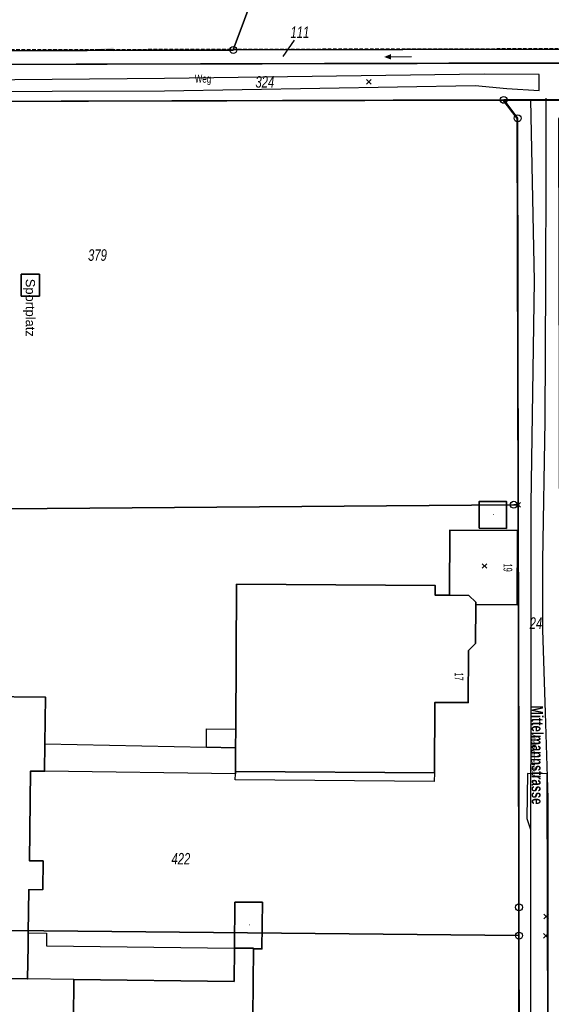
# Model space of a CAD drawing. Header units: metres. Extents: x 339653 to 341672, y 5744753 to 5747397.
# Tile 111 of 256: x 340577 to 340692, y 5745755 to 5745968. Entities that reach past the tile are written whole.
import ezdxf

# ---------------------------------------------------------------- set-up
doc = ezdxf.new("R2010")
doc.units = ezdxf.units.M
doc.header["$LTSCALE"] = 0.03
doc.header["$PDMODE"] = 3
doc.header["$PDSIZE"] = 0.5
doc.linetypes.add('STRICHLINIEX2', pattern=[38.1, 25.4, -12.7])
for name, color, linetype, lineweight in [('B-Gebäude', 15, 'Continuous', 35), ('B-V-Kanal_RW', 131, 'STRICHLINIEX2', 18), ('Flurstücke_Grenzpunkte', 7, 'Continuous', 25), ('Gewässer', 7, 'Continuous', 25), ('Historie', 7, 'Continuous', 25), ('Lagebezeichnungen', 7, 'Continuous', 25), ('Netzpunkte', 7, 'Continuous', 25), ('P-Beschriftung', 3, 'Continuous', 35), ('Siedlung', 7, 'Continuous', 25), ('Siedlungsflächen - Bauwerke u. Einrichtungen', 7, 'Continuous', 25), ('Vegetation', 7, 'Continuous', 25), ('Verkehr', 7, 'Continuous', 25)]:
    doc.layers.add(name, color=color, linetype=linetype, lineweight=lineweight)
for name, color, linetype in [('B-Straße', 83, 'Continuous'), ('UMRINGE_FAHRBAHN', 7, 'Continuous'), ('UMRINGE_FLURSTUECKSABGRENZUNGEN', 7, 'Continuous')]:
    doc.layers.add(name, color=color, linetype=linetype)
doc.styles.add('AP-Darstellung unsichtbar', font='arial.ttf', dxfattribs={"width": 0.7})
doc.styles.add('Flurstücksnummer - K 10 700', font='ariali.ttf', dxfattribs={"width": 0.7})
doc.styles.add('Hausnummern NRW', font='arial.ttf', dxfattribs={"width": 0.595})
doc.styles.add('Name - Bauwerken u. Einrichtungen - F 10', font='arialbd.ttf', dxfattribs={"width": 0.7})
doc.styles.add('Sonstiger Text_ Bezeichnung - N 7 380', font='arial.ttf', dxfattribs={"width": 0.7})
doc.styles.add('Text-Standard 66', font='arial.ttf')
doc.styles.add('Textart 8113', font='arial.ttf', dxfattribs={"width": 0.7})

# ---------------------------------------------------------------- blocks, each defined once
blk = doc.blocks.new('Bach', base_point=(-0.007389, 0))
blk.add_hatch(color=256).paths.add_polyline_path([(-0.5, 0), (-0.253694, 0.098522), (-0.253694, -0.098522)], flags=0)
blk.add_line((-0.253694, 0), (0.485223, 0))
blk = doc.blocks.new('Grenzpunkt mit Abmarkung (Marke)')
at = {"lineweight": -2}
blk.add_circle((0, 0), 0.499, dxfattribs=at)
blk = doc.blocks.new('Grenzpunkt. Abmarkung nach Quellenlage nicht zu spezifizieren')
at = {"lineweight": -2}
blk.add_hatch(color=256, dxfattribs=at).paths.add_polyline_path([(0, 0.165, -1), (0, -0.165, -1)], flags=0)
blk.add_point((0, 0), dxfattribs=at)
blk = doc.blocks.new('TRIANGLE')
blk.add_hatch(color=83).paths.add_polyline_path([(-0.149, -0.702), (0, 0.8), (0.151, -0.702)])
at = {"color": 83}
blk.add_line((0.001, 0.796), (0.001, -0.702), dxfattribs=at)

msp = doc.modelspace()

# ---------------------------------------------------------------- linework, layer by layer
at = {"layer": 'B-Gebäude'}
for points in [[(340676.656, 5745857.995), (340676.69, 5745863.793), (340682.606, 5745863.758), (340682.573, 5745857.961)], [(340674.403, 5745843.442), (340670.275, 5745843.462), (340670.34, 5745857.574), (340684.955, 5745857.506), (340684.881, 5745841.389), (340675.926, 5745841.43), (340675.929, 5745841.94)], [(340675.926, 5745841.43), (340675.875, 5745832.998), (340674.392, 5745831.472), (340674.315, 5745820.197), (340667.083, 5745820.245), (340666.979, 5745804.954), (340623.89, 5745805.245), (340623.925, 5745810.404), (340623.952, 5745814.407), (340624.153, 5745845.843), (340667.175, 5745845.567), (340667.163, 5745843.478), (340670.275, 5745843.462), (340674.403, 5745843.442), (340675.929, 5745841.94)], [(340623.685, 5745766.981), (340623.807, 5745776.929), (340629.742, 5745776.91), (340629.619, 5745766.807), (340627.789, 5745766.83), (340627.791, 5745766.93)]]:
    msp.add_lwpolyline(points, close=True, dxfattribs=at)
for points in [[(340516.884, 5745708.495), (340517.79, 5745771.026), (340528.003, 5745770.948), (340528.708, 5745822.039), (340539.424, 5745821.892), (340539.291, 5745812.211), (340568.899, 5745811.805), (340569.032, 5745821.545), (340582.788, 5745821.357), (340582.65, 5745811.265), (340582.569, 5745805.31), (340579.546, 5745805.352), (340579.278, 5745785.902), (340582.26, 5745785.861), (340582.175, 5745779.659), (340579.145, 5745779.626), (340579.03, 5745770.276), (340578.996, 5745767.49), (340578.908, 5745760.294), (340570.113, 5745760.402), (340569.687, 5745725.719)], [(340588.592, 5745725.486), (340588.928, 5745760.171), (340623.597, 5745759.748), (340623.685, 5745766.981), (340627.791, 5745766.93), (340627.789, 5745766.83), (340627.652, 5745752.055)]]:
    msp.add_lwpolyline(points, dxfattribs=at)
for points in [[(340569.687, 5745725.719, 0), (340570.113, 5745760.402, 0), (340578.908, 5745760.294, 0), (340578.996, 5745767.49, 0), (340579.03, 5745770.276, 0), (340579.145, 5745779.626, 0), (340582.175, 5745779.659, 0), (340582.26, 5745785.861, 0), (340579.278, 5745785.902, 0), (340579.546, 5745805.352, 0), (340582.569, 5745805.31, 0), (340582.65, 5745811.265, 0), (340582.788, 5745821.357, 0), (340569.032, 5745821.545, 0), (340568.899, 5745811.805, 0), (340539.291, 5745812.211, 0), (340539.424, 5745821.892, 0), (340528.708, 5745822.039, 0), (340528.003, 5745770.948, 0), (340517.79, 5745771.026, 0), (340516.884, 5745708.495, 0)], [(340627.652, 5745752.055, 0), (340627.789, 5745766.83, 0), (340627.791, 5745766.93, 0), (340623.685, 5745766.981, 0), (340623.597, 5745759.748, 0), (340588.928, 5745760.171, 0), (340588.592, 5745725.486, 0)]]:
    msp.add_polyline3d(points, dxfattribs=at)
msp.add_point((340677.826, 5745849.802), dxfattribs=at)
at = {"layer": 'B-Straße'}
for p, q in [((340688.692, 5745911.592), (340687.853, 5745950.864)), ((340691.215, 5745934.721), (340691.215, 5745951.221)), ((340691.115, 5745911.598), (340691.215, 5745934.721)), ((340687.9, 5745863.215), (340688.692, 5745911.592)), ((340690.982, 5745881.221), (340691.115, 5745911.598)), ((340690.435, 5745850.976), (340690.982, 5745881.221)), ((340687.891, 5745727.995), (340687.9, 5745863.715)), ((340690.435, 5745835.976), (340690.435, 5745850.976)), ((340691.007, 5745818.007), (340690.435, 5745835.976)), ((340691.596, 5745799.495), (340691.007, 5745818.007)), ((340691.594, 5745769.215), (340691.596, 5745799.495)), ((340691.591, 5745727.995), (340691.594, 5745769.215))]:
    msp.add_line(p, q, dxfattribs=at)
at = {"layer": 'B-V-Kanal_RW', "color": 83}
msp.add_polyline3d([(340744.85, 5745960.895, 0), (340744.1, 5745962.072, 0), (340562.484, 5745961.724, 0), (340559.525, 5745950.066, 0), (340514.458, 5745949.196, 0), (340507.542, 5745940.757, 0), (340492.882, 5745919.528, 0), (340475.395, 5745905.434, 0), (340475.806, 5745905.491, 0)], dxfattribs=at)
msp.add_polyline3d([(340744.85, 5745960.895, 0), (340744.1, 5745962.072, 0), (340562.484, 5745961.724, 0), (340559.525, 5745950.066, 0), (340514.458, 5745949.196, 0), (340507.542, 5745940.757, 0), (340492.882, 5745919.528, 0), (340475.395, 5745905.434, 0), (340475.806, 5745905.491, 0)], dxfattribs=at)
msp.add_polyline3d([(340744.85, 5745960.895, 0), (340744.1, 5745962.072, 0), (340562.484, 5745961.724, 0), (340559.525, 5745950.066, 0), (340514.458, 5745949.196, 0), (340507.542, 5745940.757, 0), (340492.882, 5745919.528, 0), (340475.395, 5745905.434, 0), (340475.806, 5745905.491, 0)], dxfattribs=at)
msp.add_polyline3d([(340744.85, 5745960.895, 0), (340744.1, 5745962.072, 0), (340562.484, 5745961.724, 0), (340559.525, 5745950.066, 0), (340514.458, 5745949.196, 0), (340507.542, 5745940.757, 0), (340492.882, 5745919.528, 0), (340475.395, 5745905.434, 0), (340475.806, 5745905.491, 0)], dxfattribs=at)
at = {"layer": 'Flurstücke_Grenzpunkte', "color": 83}
msp.add_line((340636.623, 5745963.76), (340634.149, 5745960.26), dxfattribs=at)
for points in [[(340559.993, 5745958.507), (340522.7, 5745958.422), (340521.159, 5745961.72), (340576.881, 5746042.001), (340580.665, 5746041.991), (340653.286, 5746041.801), (340623.443, 5745961.674), (340560.114, 5745961.509)], [(340696.92, 5745961.864), (340623.443, 5745961.674), (340653.286, 5746041.801), (340678.291, 5746041.735), (340763.987, 5746041.509), (340776.011, 5746041.478), (340745.92, 5745961.851), (340745.093, 5745961.988)], [(340559.642, 5745950.525), (340559.993, 5745958.507), (340560.114, 5745961.509), (340623.443, 5745961.674), (340696.92, 5745961.864), (340696.929, 5745958.864), (340562.507, 5745958.516), (340562.164, 5745950.527)], [(340562.164, 5745950.527), (340562.507, 5745958.516), (340696.929, 5745958.864), (340696.953, 5745950.884), (340681.999, 5745950.851)], [(340497.32, 5745875.49), (340497.299, 5745877.625), (340496.964, 5745910.169), (340496.87, 5745919.491), (340496.858, 5745920.693), (340498.828, 5745924.371), (340513.746, 5745945.683), (340518.779, 5745947.416), (340562.122, 5745947.526), (340562.164, 5745950.527), (340681.999, 5745950.851), (340685.011, 5745946.856), (340685.145, 5745863.082), (340684.15, 5745863.074), (340528.012, 5745861.864), (340497.46, 5745861.627)], [(340681.451, 5745673.953), (340685.342, 5745677.222), (340685.288, 5745769.673), (340685.285, 5745775.812), (340685.145, 5745863.082), (340685.011, 5745946.856), (340681.999, 5745950.851), (340696.953, 5745950.884), (340694.013, 5745946.856), (340694.039, 5745931.179), (340694.147, 5745866.099), (340694.265, 5745793.392), (340694.294, 5745775.86), (340694.382, 5745668.527)], [(340501.63, 5745678.14), (340501.568, 5745771.522), (340501.554, 5745791.793), (340498.163, 5745791.788), (340497.46, 5745861.627), (340528.012, 5745861.864), (340684.15, 5745863.074), (340685.145, 5745863.082), (340685.285, 5745775.812), (340685.288, 5745769.673), (340685.342, 5745677.222), (340681.451, 5745673.953), (340664.621, 5745676.978)]]:
    msp.add_lwpolyline(points, close=True, dxfattribs=at)
for points in [[(340562.164, 5745950.527), (340681.999, 5745950.851)], [(340681.999, 5745950.851), (340696.953, 5745950.884)]]:
    msp.add_lwpolyline(points, dxfattribs=at)
at = {"layer": 'Gewässer', "color": 83}
msp.add_lwpolyline([(340559.993, 5745958.507), (340560.114, 5745961.509), (340623.443, 5745961.674), (340696.92, 5745961.864), (340745.093, 5745961.988), (340745.92, 5745961.851), (340744.822, 5745958.988), (340696.929, 5745958.864), (340562.507, 5745958.516), (340562.164, 5745950.527), (340559.642, 5745950.525)], close=True, dxfattribs=at)
at = {"layer": 'Historie', "color": 83}
for points in [[(340498.163, 5745791.788), (340497.46, 5745861.627), (340528.012, 5745861.864), (340684.15, 5745863.074), (340685.145, 5745863.082), (340685.285, 5745775.812), (340685.288, 5745769.673), (340501.568, 5745771.522), (340501.554, 5745791.793)], [(340501.63, 5745678.14), (340501.568, 5745771.522), (340685.288, 5745769.673), (340685.342, 5745677.222), (340681.451, 5745673.953), (340664.621, 5745676.978)]]:
    msp.add_lwpolyline(points, close=True, dxfattribs=at)
at = {"layer": 'Netzpunkte', "color": 83}
for p in [(340691.176, 5745773.821), (340691.102, 5745769.608)]:
    msp.add_point(p, dxfattribs=at)
at = {"layer": 'Siedlung', "color": 83}
for points in [[(340495.728, 5745919.171), (340496.858, 5745920.693), (340498.828, 5745924.371), (340513.746, 5745945.683), (340518.779, 5745947.416), (340562.122, 5745947.526), (340562.164, 5745950.527), (340681.999, 5745950.851), (340685.011, 5745946.856), (340685.145, 5745863.082), (340684.15, 5745863.074), (340528.012, 5745861.864), (340528.019, 5745863.079), (340528.048, 5745878.194), (340526.638, 5745905.598), (340522.968, 5745913.793), (340516.589, 5745918.87), (340510.777, 5745921.07), (340504.737, 5745921.703), (340496.87, 5745919.491)], [(340528.012, 5745861.864), (340684.15, 5745863.074), (340685.145, 5745863.082), (340685.285, 5745775.812), (340685.288, 5745769.673), (340685.342, 5745677.222), (340681.451, 5745673.953), (340664.621, 5745676.978), (340501.63, 5745678.14), (340501.568, 5745771.522), (340501.554, 5745791.793), (340498.163, 5745791.788), (340497.46, 5745861.627)]]:
    msp.add_lwpolyline(points, close=True, dxfattribs=at)
at = {"layer": 'Siedlungsflächen - Bauwerke u. Einrichtungen', "color": 83}
for points in [[(340617.631, 5745810.535), (340617.653, 5745814.535), (340623.952, 5745814.407), (340623.925, 5745810.404)], [(340623.888, 5745804.752), (340582.569, 5745805.31), (340582.65, 5745811.265), (340617.631, 5745810.535), (340623.925, 5745810.404), (340623.89, 5745805.245)], [(340623.888, 5745804.752), (340623.89, 5745805.245), (340666.979, 5745804.954), (340666.966, 5745803.098), (340623.876, 5745803.423)], [(340582.992, 5745767.477), (340623.685, 5745766.981), (340623.597, 5745759.748), (340588.928, 5745760.171), (340578.908, 5745760.294), (340578.996, 5745767.49), (340579.03, 5745770.276), (340583.026, 5745770.227)]]:
    msp.add_lwpolyline(points, close=True, dxfattribs=at)
at = {"layer": 'UMRINGE_FAHRBAHN', "color": 83}
for points in [[(340511.261, 5745952.533, 0), (340608.515, 5745952.842, 0), (340675.812, 5745953.929, 0), (340682.691, 5745953.334, 0), (340689.651, 5745952.891, 0), (340689.673, 5745956.361, 0), (340677.736, 5745956.442, 0), (340608.534, 5745955.504, 0), (340559.83, 5745955.067, 0), (340514.314, 5745955.249, 0), (340512.645, 5745955.789, 0), (340511.261, 5745952.533, 0)], [(340511.261, 5745952.533, 0), (340608.515, 5745952.842, 0), (340675.812, 5745953.929, 0), (340682.691, 5745953.334, 0), (340689.651, 5745952.891, 0), (340689.673, 5745956.361, 0), (340677.736, 5745956.442, 0), (340608.534, 5745955.504, 0), (340559.83, 5745955.067, 0), (340514.314, 5745955.249, 0), (340512.645, 5745955.789, 0), (340511.261, 5745952.533, 0)], [(340511.261, 5745952.533, 0), (340608.515, 5745952.842, 0), (340675.812, 5745953.929, 0), (340682.691, 5745953.334, 0), (340689.651, 5745952.891, 0), (340689.673, 5745956.361, 0), (340677.736, 5745956.442, 0), (340608.534, 5745955.504, 0), (340559.83, 5745955.067, 0), (340514.314, 5745955.249, 0), (340512.645, 5745955.789, 0), (340511.261, 5745952.533, 0)], [(340687.023, 5745795.058, 0), (340687.826, 5745792.673, 0), (340687.827, 5745747.71, 0), (340687.84, 5745739.954, 0), (340687.86, 5745734.83, 0), (340687.836, 5745728.136, 0), (340687.852, 5745717.998, 0), (340686.9, 5745717.697, 0), (340685.64, 5745717.709, 0), (340685.72, 5745713.062, 0), (340686.59, 5745713.046, 0), (340687.839, 5745712.034, 0), (340687.909, 5745671.699, 0), (340691.792, 5745671.774, 0), (340691.544, 5745747.847, 0), (340691.421, 5745804.733, 0), (340687.151, 5745804.791, 0), (340687.023, 5745795.058, 0)]]:
    msp.add_polyline3d(points, dxfattribs=at)
at = {"layer": 'UMRINGE_FLURSTUECKSABGRENZUNGEN', "color": 83}
for points in [[(340522.655, 5745958.42, 0), (340559.985, 5745958.505, 0), (340560.114, 5745961.509, 0), (340623.424, 5745961.652, 0), (340653.286, 5746041.801, 0), (340576.881, 5746042.001, 0), (340521.049, 5745961.722, 0), (340522.655, 5745958.42, 0)], [(340559.643, 5745950.518, 0), (340562.164, 5745950.527, 0), (340562.385, 5745955.676, 0), (340562.506, 5745958.511, 0), (340696.811, 5745958.817, 0), (340696.809, 5745961.817, 0), (340623.424, 5745961.652, 0), (340560.114, 5745961.509, 0), (340559.985, 5745958.505, 0), (340559.863, 5745955.658, 0), (340559.643, 5745950.518, 0)], [(340562.164, 5745950.527, 0), (340681.905, 5745950.812, 0), (340686.166, 5745950.811, 0), (340693.523, 5745950.81, 0), (340696.816, 5745950.81, 0), (340696.815, 5745952.812, 0), (340696.811, 5745958.817, 0), (340562.506, 5745958.511, 0), (340562.385, 5745955.676, 0), (340562.164, 5745950.527, 0)], [(340497.299, 5745877.625, 0), (340497.46, 5745861.627, 0), (340510.839, 5745861.731, 0), (340528.012, 5745861.864, 0), (340684.15, 5745863.074, 0), (340685.145, 5745863.082, 0), (340684.903, 5745946.823, 0), (340681.905, 5745950.812, 0), (340562.164, 5745950.527, 0), (340562.122, 5745947.526, 0), (340518.763, 5745947.415, 0), (340513.722, 5745945.684, 0), (340498.826, 5745924.373, 0), (340496.859, 5745920.693, 0), (340496.888, 5745917.886, 0), (340496.958, 5745910.969, 0), (340497.299, 5745877.625, 0)], [(340686.166, 5745950.811, 0), (340681.905, 5745950.812, 0), (340684.903, 5745946.823, 0), (340685.145, 5745863.082, 0), (340685.238, 5745804.991, 0), (340685.25, 5745797.396, 0), (340685.285, 5745775.812, 0), (340685.288, 5745769.673, 0), (340685.302, 5745746.197, 0), (340685.315, 5745723.996, 0), (340685.342, 5745677.222, 0), (340681.451, 5745673.953, 0), (340686.756, 5745671.727, 0), (340694.382, 5745668.527, 0), (340694.294, 5745775.86, 0), (340694.265, 5745793.392, 0), (340694.237, 5745805.006, 0), (340694.043, 5745887.041, 0), (340693.901, 5745946.747, 0), (340696.816, 5745950.81, 0), (340693.523, 5745950.81, 0), (340686.166, 5745950.811, 0)], [(340501.63, 5745678.14, 0), (340653.684, 5745677.056, 0), (340658.047, 5745677.025, 0), (340664.621, 5745676.978, 0), (340681.451, 5745673.953, 0), (340685.342, 5745677.222, 0), (340685.315, 5745723.996, 0), (340685.303, 5745744.896, 0), (340685.288, 5745769.673, 0), (340685.285, 5745775.812, 0), (340685.25, 5745797.396, 0), (340685.238, 5745804.991, 0), (340685.145, 5745863.082, 0), (340684.15, 5745863.074, 0), (340528.012, 5745861.864, 0), (340510.839, 5745861.731, 0), (340497.46, 5745861.627, 0), (340497.683, 5745839.482, 0), (340498.163, 5745791.788, 0), (340501.554, 5745791.793, 0), (340501.568, 5745771.522, 0), (340501.572, 5745765.488, 0), (340501.575, 5745761.613, 0), (340501.63, 5745678.14, 0)], [(340685.302, 5745746.197, 0), (340685.288, 5745769.673, 0), (340685.285, 5745775.812, 0), (340685.25, 5745797.396, 0), (340685.238, 5745804.991, 0), (340685.145, 5745863.082, 0), (340684.15, 5745863.074, 0), (340528.012, 5745861.864, 0)]]:
    msp.add_polyline3d(points, dxfattribs=at)
at = {"layer": 'Vegetation', "color": 83}
msp.add_lwpolyline([(340776.011, 5746041.478), (340745.92, 5745961.851), (340745.093, 5745961.988), (340696.92, 5745961.864), (340623.443, 5745961.674), (340560.114, 5745961.509), (340559.993, 5745958.507), (340522.7, 5745958.422), (340521.159, 5745961.72), (340514.968, 5745963.266), (340519.947, 5745970.46)], dxfattribs=at)
at = {"layer": 'Verkehr', "color": 83}
for points in [[(340562.507, 5745958.516), (340696.929, 5745958.864), (340744.822, 5745958.988), (340741.894, 5745951.353), (340739.493, 5745950.985), (340696.953, 5745950.884), (340681.999, 5745950.851), (340562.164, 5745950.527)], [(340681.451, 5745673.953), (340685.342, 5745677.222), (340685.288, 5745769.673), (340685.285, 5745775.812), (340685.145, 5745863.082), (340685.011, 5745946.856), (340681.999, 5745950.851), (340696.953, 5745950.884), (340694.013, 5745946.856), (340694.039, 5745931.179), (340694.147, 5745866.099), (340694.265, 5745793.392), (340694.294, 5745775.86), (340694.382, 5745668.527)]]:
    msp.add_lwpolyline(points, close=True, dxfattribs=at)
msp.add_point((340652.786, 5745954.77), dxfattribs=at)

# ---------------------------------------------------------------- block references
at = {"layer": 'B-V-Kanal_RW', "color": 83, "xscale": 2.666666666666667, "yscale": 2.666666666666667, "zscale": 2.666666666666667, "rotation": 90.10978818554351}
msp.add_blockref('TRIANGLE', (340595.646, 5745961.788), dxfattribs=at)
msp.add_blockref('TRIANGLE', (340595.646, 5745961.788), dxfattribs=at)
at = {"layer": 'Flurstücke_Grenzpunkte', "color": 83, "xscale": 1.5, "yscale": 1.5, "zscale": 1.5}
for name, p in [('Grenzpunkt mit Abmarkung (Marke)', (340623.443, 5745961.674)), ('Grenzpunkt mit Abmarkung (Marke)', (340681.999, 5745950.851)), ('Grenzpunkt mit Abmarkung (Marke)', (340685.011, 5745946.856)), ('Grenzpunkt mit Abmarkung (Marke)', (340684.15, 5745863.074)), ('Grenzpunkt. Abmarkung nach Quellenlage nicht zu spezifizieren', (340685.145, 5745863.082)), ('Grenzpunkt mit Abmarkung (Marke)', (340685.285, 5745775.812)), ('Grenzpunkt mit Abmarkung (Marke)', (340685.288, 5745769.673))]:
    msp.add_blockref(name, p, dxfattribs=at)
at = {"layer": 'Gewässer', "color": 83, "xscale": 5.999999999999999, "yscale": 5.999999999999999, "zscale": 5.999999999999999, "rotation": 1.2509673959}
msp.add_blockref('Bach', (340659.054, 5745960.213), dxfattribs=at)

# ---------------------------------------------------------------- texts
at = {"layer": 'B-Gebäude', "char_height": 1.25, "attachment_point": 7, "line_spacing_factor": 0.69, "style": 'AP-Darstellung unsichtbar'}
for insert in [(340679.631, 5745860.877), (340626.722, 5745771.916)]:
    msp.add_mtext('.', dxfattribs=dict(at, insert=insert))
at = {"layer": 'Flurstücke_Grenzpunkte', "color": 83, "char_height": 2.5, "line_spacing_factor": 0.69, "style": 'Flurstücksnummer - K 10 700'}
for s, insert, attachment_point in [('111', (340637.86, 5745964.26), 8), ('324', (340630.272, 5745953.462), 8), ('379', (340594.027, 5745915.922), 8), ('24', (340688.981, 5745836.182), 8), ('422', (340612.09, 5745786.346), 5)]:
    msp.add_mtext(s, dxfattribs=dict(at, insert=insert, attachment_point=attachment_point))
at = {"layer": 'Lagebezeichnungen', "color": 83, "attachment_point": 8, "line_spacing_factor": 0.69}
for s, insert, char_height, rotation, style in [('19', (340681.92, 5745849.458), 1.9, 269.73002, 'Hausnummern NRW'), ('17', (340671.353, 5745825.847), 1.9, 269.84702, 'Hausnummern NRW'), ('Mittelmannstrasse', (340688.005, 5745808.83), 2.5, 270.04498, 'Name - Bauwerken u. Einrichtungen - F 10'), ('Mittelmannstrasse', (340688.005, 5745808.83), 1, 270.04498, 'Textart 8113')]:
    msp.add_mtext(s, dxfattribs=dict(at, insert=insert, char_height=char_height, rotation=rotation, style=style))
at = {"layer": 'Verkehr', "color": 83, "insert": (340616.875, 5745954.036), "char_height": 1.75, "attachment_point": 8, "rotation": 0.14398, "line_spacing_factor": 0.69, "style": 'Sonstiger Text_ Bezeichnung - N 7 380'}
msp.add_mtext('Weg', dxfattribs=at)

# ---------------------------------------------------------------- next in the draw order: texts
at = {"layer": 'P-Beschriftung', "color": 83, "insert": (340580.504, 5745912.067), "char_height": 2, "attachment_point": 1, "rotation": 270, "style": 'Text-Standard 66', "bg_fill": 19, "box_fill_scale": 1.5, "bg_fill_color": 256, "bg_fill_transparency": 0}
msp.add_mtext_dynamic_manual_height_columns('Sportplatz', width=2.75136, gutter_width=2.5, heights=[0], dxfattribs=at)

doc.saveas('drawing.dxf')
